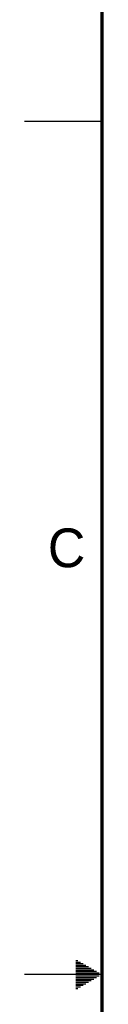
# Model space of a CAD drawing. Header units: inches. Extents: x 0 to 34, y 0 to 22.
# Tile 11 of 36: x 0 to 0.5, y 10.8 to 17.2. Entities that reach past the tile are written whole.
import ezdxf

# ---------------------------------------------------------------- set-up
doc = ezdxf.new("R2010")
doc.units = ezdxf.units.IN
doc.header["$LTSCALE"] = 1.87
doc.header["$MEASUREMENT"] = 0
doc.layers.get('0').update_dxf_attribs({"linetype": 'CONTINUOUS'})
doc.styles.add('TEXTSTYLE_2', font='txt')

msp = doc.modelspace()

# ---------------------------------------------------------------- linework, layer by layer
at = {"color": 2, "linetype": 'CONTINUOUS'}
for p, q in [((0, 16.5), (0.5, 16.5)), ((0.3303, 11.09), (0.3441, 11.09)), ((0.3303, 11.08), (0.3614, 11.08)), ((0.3303, 11.07), (0.3788, 11.07)), ((0.3303, 11.06), (0.3961, 11.06)), ((0.3303, 11.05), (0.4134, 11.05)), ((0.5, 11), (0, 11)), ((0.3303, 11.04), (0.4307, 11.04)), ((0.3303, 11.03), (0.448, 11.03)), ((0.3303, 11.02), (0.4654, 11.02)), ((0.3303, 11.01), (0.4827, 11.01)), ((0.3303, 10.99), (0.4827, 10.99)), ((0.3303, 10.98), (0.4654, 10.98)), ((0.3303, 10.97), (0.448, 10.97)), ((0.3303, 10.96), (0.4307, 10.96)), ((0.3303, 10.95), (0.4134, 10.95)), ((0.3303, 10.94), (0.3961, 10.94)), ((0.3303, 10.93), (0.3788, 10.93)), ((0.3303, 10.92), (0.3614, 10.92)), ((0.3303, 10.91), (0.3441, 10.91))]:
    msp.add_line(p, q, dxfattribs=at)
at = {"color": 7, "linetype": 'CONTINUOUS', "const_width": 0.02}
msp.add_lwpolyline([(0.5, 21.5), (0.5, 0.5)], dxfattribs=at)

# ---------------------------------------------------------------- texts
at = {"color": 2, "linetype": 'CONTINUOUS', "insert": (0.1508, 13.8746), "char_height": 0.25, "width": 0.25, "attachment_point": 1, "line_spacing_factor": 0.9, "style": 'TEXTSTYLE_2'}
msp.add_mtext('C', dxfattribs=at)

doc.saveas('drawing.dxf')
